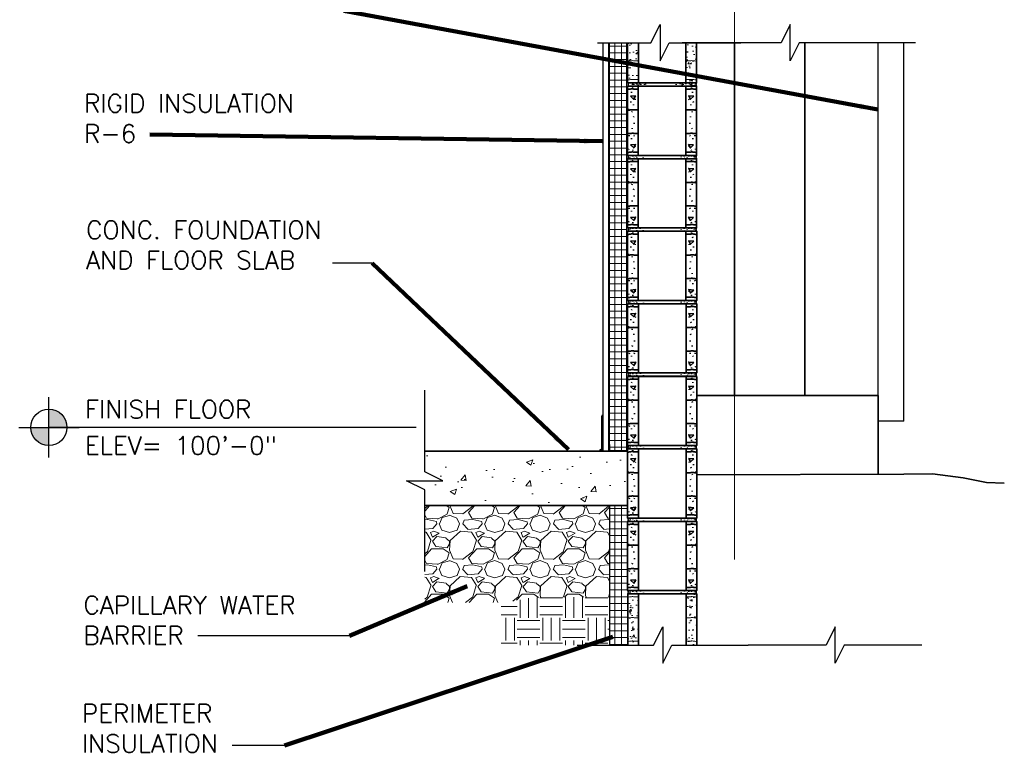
# Model space of a CAD drawing. Extents: x 152 to 589, y 178 to 453.
# Tile 5 of 8: x 481 to 589, y 178 to 258. Entities that reach past the tile are written whole.
import ezdxf

# ---------------------------------------------------------------- set-up
doc = ezdxf.new("R2010")
doc.units = 0
doc.header["$MEASUREMENT"] = 0
doc.linetypes.add('od37a204$0$ACAD_ISO08W100', pattern=[36, 24, -3, 6, -3])
doc.linetypes.add('od37a204$0$ACAD_ISO09W100', pattern=[45, 24, -3, 6, -3, 6, -3])
for name, color, linetype, lineweight in [('od37a204$0$A-Anno-Patt', 152, 'Continuous', 18), ('od37a204$0$A-Anno-Text', 53, 'Continuous', 25), ('od37a204$0$A-Wall-Full-Intr', 3, 'Continuous', 25), ('od37a204$0$S-Anno-Brkl', 3, 'Continuous', 25), ('od37a204$0$S-Cols-Scnd', 2, 'Continuous', 35), ('od37a204$0$S-Fndn-Insl', 12, 'Continuous', 18), ('od37a204$0$S-Sect-Cmuw', 2, 'Continuous', 35), ('od37a204$0$S-Sect-Cntr', 5, 'od37a204$0$ACAD_ISO08W100', 18), ('od37a204$0$S-Sect-Conc', 6, 'Continuous', 35), ('od37a204$0$S-Sect-Fngr', 2, 'Continuous', 35), ('od37a204$0$S-Sect-Join', 1, 'Continuous', 25), ('od37a204$0$S-Sect-Stls', 3, 'Continuous', 25)]:
    doc.layers.add(name, color=color, linetype=linetype, lineweight=lineweight)
doc.styles.add('od37a204$0$NOTES', font='romans.shx')
doc.dimstyles.new('od37a204$0$EARCH', dxfattribs={"dimtxt": 0.125, "dimasz": 0.125, "dimexe": 0.0625, "dimexo": 0.0625, "dimgap": 0.0625, "dimtad": 1, "dimdec": 4, "dimzin": 3, "dimdsep": 46, "dimlunit": 4, "dimtxsty": 'od37a204$0$NOTES', "dimcen": 0.09, "dimclrd": 256, "dimclre": 256, "dimadec": 0, "dimazin": 0, "dimtfac": 0.75, "dimtdec": 4, "dimtmove": 1, "dimatfit": 3, "dimfxl": 0, "dimfrac": 1, "dimtolj": 1, "dimtzin": 3, "dimlwd": 18, "dimlwe": 18, "dimarcsym": 0})
pattern_1 = [(0, (-91.7765, 17.613), (0, 0.75), []), (90, (-91.7765, 17.613), (-0.75, 5e-17), [])]
pattern_2 = [(50, (-91.7765, 17.613), (1.7931505, -0.1568803), [0.1875, -2.0625]), (355, (-91.7765, 17.613), (-0.3468783, 1.8804803), [0.15, -1.65]), (100.4514, (-91.6271, 17.6), (1.4462735, 1.723599), [0.1593505, -1.7528553]), (46.1842, (-91.7765, 18.113), (2.6681026, -0.4137975), [0.28125, -3.09375]), (96.6356, (-91.5542, 18.0785), (2.336657, 2.435295), [0.239026, -2.629282]), (351.1842, (-91.7765, 18.113), (2.336655, 2.435297), [0.225, -2.475]), (21, (-91.5265, 17.988), (1.4922676, -1.0065472), [0.1875, -2.0625]), (326, (-91.5265, 17.988), (0.6082883, 1.812875), [0.15, -1.65]), (71.4514, (-91.4022, 17.9041), (2.1005566, 0.8063262), [0.1593505, -1.7528553]), (37.5, (-91.77653, 17.613), (0.03039964, 0.83223463), [0, -1.63, 0, -1.675, 0, -1.65625]), (7.5, (-91.7765, 17.613), (0.6576738, 0.9860293), [0, -0.955, 0, -1.5925, 0, -0.63125]), (327.5, (-92.334, 17.613), (1.3345561, -0.0563872), [0, -0.625, 0, -1.95, 0, -2.5875]), (317.5, (-92.584, 17.613), (1.4579654, 0.2502625), [0, -0.8125, 0, -1.295, 0, -1.8375])]

# ---------------------------------------------------------------- blocks, each defined once
blk = doc.blocks.new('od37a204$0$TARGET')
h = blk.add_hatch(color=256)
h.paths.add_polyline_path([(0.0001, 0.125), (0.0001, -0.0001), (0.125, -0.0001, 0.000219), (0.125, 0, 0.413978)])
h.paths.add_polyline_path([(0.0001, -0.125), (0.0001, -0.0001), (-0.125, -0.0001, 0.414192)])
for p, q in [((0.0001, -0.2084), (0.0001, 0.2081)), ((-0.2081, -0.0001), (0.2084, -0.0001))]:
    blk.add_line(p, q)
blk.add_circle((0, 0), 0.125)
blk = doc.blocks.new('od37a204$0$8CMUS')
for p, q in [((0, 8), (0, 0.37)), ((0.01, 8), (7.62, 8)), ((0.56, 7.76), (0.57, 7.85)), ((1.19, 8), (1.19, 0.37)), ((6.44, 8), (6.44, 0.37)), ((7.06, 7.76), (7.05, 7.85)), ((7.63, 8), (7.63, 0.37)), ((0.44, 7.28), (0.45, 7.37)), ((0.84, 6.5), (0.85, 6.59)), ((6.79, 6.5), (6.78, 6.59)), ((7.19, 7.28), (7.18, 7.37)), ((0.1, 5.43), (0.11, 5.52)), ((0.36, 6.21), (0.37, 6.3)), ((0.64, 5.89), (0.65, 5.99)), ((6.98, 5.89), (6.97, 5.99)), ((7.27, 6.21), (7.26, 6.3)), ((7.53, 5.43), (7.52, 5.52)), ((0.49, 5.13), (0.5, 5.22)), ((0.67, 4.58), (0.68, 4.67)), ((6.95, 4.58), (6.94, 4.67)), ((7.13, 5.13), (7.12, 5.22)), ((0.51, 3.29), (0.52, 3.38)), ((0.74, 3.85), (0.75, 3.95)), ((6.89, 3.85), (6.88, 3.95)), ((7.12, 3.29), (7.11, 3.38)), ((0.18, 2.49), (0.19, 2.59)), ((0.42, 2.17), (0.43, 2.26)), ((0.73, 2.48), (0.74, 2.58)), ((6.9, 2.48), (6.89, 2.58)), ((7.2, 2.17), (7.19, 2.26)), ((7.45, 2.49), (7.44, 2.59)), ((0.12, 1.01), (0.13, 1.11)), ((0.82, 1.33), (0.83, 1.42)), ((6.8, 1.33), (6.79, 1.42)), ((7.5, 1.01), (7.49, 1.11)), ((0, 0.37), (7.63, 0.37)), ((0.15, 0.26), (0.15, 0.31)), ((0.19, 0.05), (0.19, 0.09)), ((0.26, 0.19), (0.27, 0.23)), ((0.57, 0.89), (0.59, 0.99)), ((0.58, 0.25), (0.58, 0.29)), ((0.61, 0.04), (0.61, 0.08)), ((0.84, 0.02), (0.84, 0.06)), ((0.87, 0.25), (0.87, 0.29)), ((1.04, 0.14), (1.05, 0.18)), ((1.35, 0.05), (1.36, 0.09)), ((1.36, 0.26), (1.37, 0.3)), ((1.72, 0.16), (1.72, 0.2)), ((5.88, 0.08), (5.88, 0.12)), ((6.22, 0.28), (6.22, 0.32)), ((6.6, 0.09), (6.61, 0.13)), ((6.67, 0.25), (6.67, 0.29)), ((6.89, 0.05), (6.9, 0.09)), ((7.05, 0.89), (7.04, 0.99)), ((7.05, 0.25), (7.05, 0.29)), ((7.17, 0.02), (7.18, 0.06)), ((7.29, 0.27), (7.3, 0.31)), ((7.36, 0.14), (7.36, 0.18)), ((7.5, 0.29), (7.51, 0.34)), ((7.52, 0.05), (7.53, 0.09)), ((0, 0), (7.63, 0))]:
    blk.add_line(p, q)
for centre, major_axis in [((-0.14, 0.19), (0, 0.236)), ((7.76, 0.19), (0, -0.236))]:
    blk.add_ellipse(centre, major_axis=major_axis, ratio=0.951727, start_param=3.796748, end_param=5.62803)
for points, knots in [([(0, 7.65), (0.14, 7.66), (0.28, 7.68), (0.42, 7.7), (0.47, 7.7), (0.52, 7.71), (0.58, 7.71), (0.62, 7.71), (0.66, 7.68), (0.71, 7.68), (0.87, 7.68), (1.02, 7.68), (1.18, 7.68)], [0, 0, 0, 0, 0.357561, 0.357561, 0.357561, 0.489461, 0.489461, 0.489461, 0.602516, 0.602516, 0.602516, 1, 1, 1, 1]), ([(7.63, 7.65), (7.49, 7.66), (7.35, 7.68), (7.21, 7.7), (7.15, 7.7), (7.1, 7.71), (7.05, 7.71), (7, 7.71), (6.96, 7.68), (6.92, 7.68), (6.76, 7.68), (6.6, 7.68), (6.44, 7.68)], [0, 0, 0, 0, 0.357665, 0.357665, 0.357665, 0.489461, 0.489461, 0.489461, 0.602515, 0.602515, 0.602515, 1, 1, 1, 1]), ([(0, 5.34), (0.14, 5.36), (0.28, 5.38), (0.42, 5.39), (0.47, 5.4), (0.52, 5.4), (0.58, 5.41), (0.62, 5.41), (0.66, 5.38), (0.71, 5.38), (0.87, 5.38), (1.02, 5.38), (1.18, 5.38)], [0, 0, 0, 0, 0.357561, 0.357561, 0.357561, 0.489461, 0.489461, 0.489461, 0.602516, 0.602516, 0.602516, 1, 1, 1, 1]), ([(7.63, 5.34), (7.49, 5.36), (7.35, 5.38), (7.21, 5.39), (7.15, 5.4), (7.1, 5.4), (7.05, 5.41), (7, 5.41), (6.96, 5.38), (6.92, 5.38), (6.76, 5.38), (6.6, 5.38), (6.44, 5.38)], [0, 0, 0, 0, 0.357665, 0.357665, 0.357665, 0.489461, 0.489461, 0.489461, 0.602515, 0.602515, 0.602515, 1, 1, 1, 1]), ([(0, 2.75), (0.14, 2.77), (0.28, 2.79), (0.42, 2.8), (0.47, 2.81), (0.52, 2.82), (0.58, 2.82), (0.62, 2.82), (0.66, 2.79), (0.71, 2.79), (0.87, 2.79), (1.02, 2.79), (1.18, 2.79)], [0, 0, 0, 0, 0.357579, 0.357579, 0.357579, 0.489473, 0.489473, 0.489473, 0.60251, 0.60251, 0.60251, 1, 1, 1, 1]), ([(7.63, 2.75), (7.49, 2.77), (7.35, 2.79), (7.21, 2.8), (7.15, 2.81), (7.1, 2.82), (7.05, 2.82), (7, 2.82), (6.96, 2.79), (6.92, 2.79), (6.76, 2.79), (6.6, 2.79), (6.44, 2.79)], [0, 0, 0, 0, 0.357683, 0.357683, 0.357683, 0.489472, 0.489472, 0.489472, 0.60251, 0.60251, 0.60251, 1, 1, 1, 1]), ([(0, 0.69), (0.14, 0.7), (0.28, 0.72), (0.42, 0.74), (0.47, 0.74), (0.52, 0.75), (0.58, 0.75), (0.62, 0.75), (0.66, 0.72), (0.71, 0.72), (0.87, 0.72), (1.02, 0.72), (1.18, 0.72)], [0, 0, 0, 0, 0.357561, 0.357561, 0.357561, 0.489461, 0.489461, 0.489461, 0.602516, 0.602516, 0.602516, 1, 1, 1, 1]), ([(7.63, 0.69), (7.49, 0.7), (7.35, 0.72), (7.21, 0.74), (7.15, 0.74), (7.1, 0.75), (7.05, 0.75), (7, 0.75), (6.96, 0.72), (6.92, 0.72), (6.76, 0.72), (6.6, 0.72), (6.44, 0.72)], [0, 0, 0, 0, 0.357665, 0.357665, 0.357665, 0.489461, 0.489461, 0.489461, 0.602515, 0.602515, 0.602515, 1, 1, 1, 1])]:
    blk.add_open_spline(points, degree=3, knots=knots)
for points in [[(0.31, 6.89), (0.68, 6.56), (0.87, 6.93)], [(7.31, 6.89), (6.95, 6.56), (6.75, 6.93)], [(0.33, 1.52), (0.69, 1.19), (0.88, 1.56)], [(7.3, 1.52), (6.94, 1.19), (6.74, 1.56)]]:
    blk.add_3dface(points)

msp = doc.modelspace()

# ---------------------------------------------------------------- hatches: boundary and pattern name
at = {"layer": 'od37a204$0$A-Anno-Patt', "ltscale": 0.5}
h = msp.add_hatch(dxfattribs=at)
h.set_pattern_fill('NET', color=256, style=0)
h.set_pattern_definition(pattern_1)
h.paths.add_polyline_path([(545.89, 210.73), (547.77, 210.73), (547.77, 211.41), (547.77, 255.72), (545.89, 255.72)], flags=16)
at = {"layer": 'od37a204$0$A-Anno-Patt', "ltscale": 0.25}
h = msp.add_hatch(dxfattribs=at)
h.set_pattern_fill('AR-CONC', color=256, style=0)
h.set_pattern_definition(pattern_2)
edge = h.paths.add_edge_path(flags=16)
edge.add_line((554.33, 251.66), (554.8, 251.66))
edge.add_spline(control_points=[(554.8, 251.66), (554.85, 251.66), (554.89, 251.68), (554.94, 251.68), (554.99, 251.68), (555.04, 251.67), (555.09, 251.67)], knot_values=[0, 0, 0, 0, 0.461532, 0.461532, 0.461532, 1, 1, 1, 1], degree=3, periodic=0)
edge.add_line((555.09, 251.67), (555.51, 251.62))
edge.add_line((555.51, 251.62), (555.51, 253.69))
edge.add_line((555.51, 253.69), (555.09, 253.74))
edge.add_spline(control_points=[(555.09, 253.74), (555.04, 253.74), (554.99, 253.75), (554.94, 253.75), (554.89, 253.75), (554.85, 253.73), (554.8, 253.73)], knot_values=[0, 0, 0, 0, 0.538468, 0.538468, 0.538468, 1, 1, 1, 1], degree=3, periodic=0)
edge.add_line((554.8, 253.73), (554.33, 253.73))
edge = h.paths.add_edge_path(flags=16)
edge.add_line((554.33, 253.73), (554.8, 253.73))
edge.add_spline(control_points=[(554.8, 253.73), (554.85, 253.73), (554.89, 253.75), (554.94, 253.75), (554.99, 253.75), (555.04, 253.74), (555.09, 253.74)], knot_values=[0, 0, 0, 0, 0.461532, 0.461532, 0.461532, 1, 1, 1, 1], degree=3, periodic=0)
edge.add_line((555.09, 253.74), (555.51, 253.69))
edge.add_line((555.51, 253.69), (555.51, 255.72))
edge.add_line((555.51, 255.72), (554.32, 255.72))
edge.add_line((554.32, 255.72), (554.32, 253.73))
edge = h.paths.add_edge_path(flags=16)
edge.add_line((554.32, 251.66), (554.32, 251.31))
edge.add_line((554.32, 251.31), (555.51, 251.31))
edge.add_line((555.51, 251.31), (555.51, 251.62))
edge.add_line((555.51, 251.62), (555.09, 251.67))
edge.add_spline(control_points=[(555.09, 251.67), (555.04, 251.67), (554.99, 251.68), (554.94, 251.68), (554.89, 251.68), (554.85, 251.66), (554.8, 251.66)], knot_values=[0, 0, 0, 0, 0.538468, 0.538468, 0.538468, 1, 1, 1, 1], degree=3, periodic=0)
edge.add_line((554.8, 251.66), (554.33, 251.66))
edge = h.paths.add_edge_path(flags=16)
edge.add_line((549.07, 251.66), (548.6, 251.66))
edge.add_spline(control_points=[(548.6, 251.66), (548.55, 251.66), (548.51, 251.68), (548.46, 251.68), (548.41, 251.68), (548.36, 251.67), (548.31, 251.67)], knot_values=[0, 0, 0, 0, 0.461335, 0.461335, 0.461335, 1, 1, 1, 1], degree=3, periodic=0)
edge.add_line((548.31, 251.67), (547.89, 251.62))
edge.add_line((547.89, 251.62), (547.89, 251.31))
edge.add_line((547.89, 251.31), (549.08, 251.31))
edge.add_line((549.08, 251.31), (549.08, 251.66))
edge = h.paths.add_edge_path(flags=16)
edge.add_line((549.07, 253.73), (548.6, 253.73))
edge.add_spline(control_points=[(548.6, 253.73), (548.55, 253.73), (548.51, 253.75), (548.46, 253.75), (548.41, 253.75), (548.36, 253.74), (548.31, 253.74), (548.17, 253.72), (548.03, 253.7), (547.89, 253.69)], knot_values=[0, 0, 0, 0, 0.188361, 0.188361, 0.188361, 0.408296, 0.408296, 0.408296, 1, 1, 1, 1], degree=3, periodic=0)
edge.add_line((547.89, 253.69), (547.89, 251.62))
edge.add_line((547.89, 251.62), (548.31, 251.67))
edge.add_spline(control_points=[(548.31, 251.67), (548.36, 251.67), (548.41, 251.68), (548.46, 251.68), (548.51, 251.68), (548.55, 251.66), (548.6, 251.66)], knot_values=[0, 0, 0, 0, 0.538665, 0.538665, 0.538665, 1, 1, 1, 1], degree=3, periodic=0)
edge.add_line((548.6, 251.66), (549.07, 251.66))
edge = h.paths.add_edge_path(flags=16)
edge.add_line((549.08, 253.73), (549.08, 255.72))
edge.add_line((549.08, 255.72), (547.89, 255.72))
edge.add_line((547.89, 255.72), (547.89, 253.69))
edge.add_spline(control_points=[(547.89, 253.69), (548.03, 253.7), (548.17, 253.72), (548.31, 253.74), (548.36, 253.74), (548.41, 253.75), (548.46, 253.75), (548.51, 253.75), (548.55, 253.73), (548.6, 253.73)], knot_values=[0, 0, 0, 0, 0.591704, 0.591704, 0.591704, 0.811639, 0.811639, 0.811639, 1, 1, 1, 1], degree=3, periodic=0)
edge.add_line((548.6, 253.73), (549.07, 253.73))
at = {"layer": 'od37a204$0$A-Anno-Patt'}
h = msp.add_hatch(dxfattribs=at)
h.set_pattern_fill('AR-SAND', color=256, style=0)
h.set_pattern_definition([(37.5, (-91.77653, 17.613), (-0.01574834, 0.48170594), [0, -0.38, 0, -0.425, 0, -0.40625]), (7.5, (-91.77653, 17.613), (0.4424442, 0.7055365), [0, -0.205, 0, -0.3425, 0, -0.13125]), (327.5, (-92.08403, 17.613), (0.77853547, 0.00141476), [0, -0.125, 0, -0.45, 0, -0.5875]), (317.5, (-92.084, 17.613), (0.75153165, 0.2194189), [0, -0.0625, 0, -0.295, 0, -0.3375])])
edge = h.paths.add_edge_path(flags=16)
edge.add_line((553.23, 251.31), (553.23, 250.94))
edge.add_line((553.23, 250.94), (555.51, 250.94))
edge.add_ellipse((555.65, 251.12), major_axis=(-0.031, 0.233), ratio=0.958429, start_angle=29.6848, end_angle=134.6072, ccw=False)
edge.add_line((555.51, 251.31), (555.51, 251.31))
edge.add_line((555.51, 251.31), (553.23, 251.31))
edge = h.paths.add_edge_path(flags=16)
edge.add_line((549.93, 250.94), (549.93, 251.31))
edge.add_line((549.93, 251.31), (547.89, 251.31))
edge.add_ellipse((547.75, 251.12), major_axis=(0.061, 0.225), ratio=0.961079, start_angle=232.2661, end_angle=338.1962, ccw=False)
edge.add_line((547.88, 250.94), (549.93, 250.94))
h = msp.add_hatch(dxfattribs=at)
h.set_pattern_fill('AR-CONC', color=256, style=0)
h.set_pattern_definition([(50, (-91.7765, 17.613), (7.1726, -0.62752), [0.75, -8.25]), (355, (-91.7765, 17.613), (-1.38751, 7.52192), [0.6, -6.6]), (100.4514, (-91.179, 17.561), (5.785094, 6.894395), [0.6374, -7.01142]), (46.1842, (-91.7765, 19.613), (10.67241, -1.65519), [1.125, -12.375]), (96.6356, (-90.887, 19.475), (9.34663, 9.74118), [0.9561, -10.51713]), (351.1842, (-91.777, 19.613), (9.34662, 9.74119), [0.9, -9.9]), (21, (-90.7765, 19.113), (5.96907, -4.02619), [0.75, -8.25]), (326, (-90.7765, 19.113), (2.43315, 7.2515), [0.6, -6.6]), (71.4514, (-90.279, 18.7775), (8.402226, 3.225305), [0.6374, -7.01142]), (37.5, (-91.7765, 17.613), (0.121599, 3.328939), [0, -6.52, 0, -6.7, 0, -6.625]), (7.5, (-91.7765, 17.613), (2.630695, 3.944117), [0, -3.82, 0, -6.37, 0, -2.525]), (327.5, (-94.0065, 17.613), (5.338224, -0.225549), [0, -2.5, 0, -7.8, 0, -10.35]), (317.5, (-95.0065, 17.613), (5.831862, 1.00105), [0, -3.25, 0, -5.18, 0, -7.35])])
h.paths.add_polyline_path([(547.91, 210.68), (547.83, 210.68), (547.83, 210.68), (545.83, 210.68), (545.83, 210.68), (544.87, 210.68, -0.089803), (544.85, 210.68), (525.51, 210.68), (525.51, 208.4), (527.51, 207.4), (523.51, 207.4), (525.51, 206.4), (525.51, 204.68), (547.91, 204.68)], flags=16)
h = msp.add_hatch(dxfattribs=at)
h.set_pattern_fill('GRAVEL', color=256, style=0)
h.set_pattern_definition([(228.0128, (-88.17653, 22.613), (-39.99999116, -45.0000067), [0.67268, -66.59544]), (184.9697, (-88.62653, 22.113), (60.00000526, 4.999956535), [1.15434, -114.279625]), (132.5104, (-89.77653, 22.013), (49.99995359, -55.00004337), [0.81394, -80.58016]), (267.2737, (-91.72653, 20.763), (4.99998009, 100.000001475), [1.05119, -104.06779]), (292.8337, (-91.77653, 19.713), (-25.00004953, 59.99998206), [1.030775, -102.046865]), (357.2737, (-91.37653, 18.763), (-100.000001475, 4.99998009), [1.05119, -104.06779]), (37.6942, (-90.32653, 18.71299), (-65.00003673, -49.999952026), [1.390145, -137.624245]), (72.2553, (-89.22653, 19.56299), (35.000053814, 109.999981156), [1.31244, -129.931605]), (121.4296, (-88.82653, 20.813), (-40.00004117, 64.99997518), [1.05475, -104.420365]), (175.2364, (-89.37653, 21.713), (55.00000473, -4.99995766), [1.20416, -59.003815]), (222.3974, (-90.57653, 21.81299), (-60.000036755, -54.99996041), [1.55724, -154.166875]), (138.8141, (-86.77653, 20.713), (-35.00001473, 29.99998657), [0.531505, -52.61922]), (171.4692, (-87.17653, 21.063), (64.99999142, -10.00003955), [1.011185, -100.107555]), (225, (-88.1765, 21.213), (-6e-16, -5.000002), [0.707105, -6.36396]), (203.1986, (-88.5265, 21.813), (24.99999865, 10.0000066), [0.38079, -37.698075]), (291.8014, (-88.8765, 21.663), (-4.9999996, 15.0000014), [0.538515, -26.38731]), (30.9638, (-88.6765, 21.163), (14.9999901, 10.0000124), [0.874645, -28.280115]), (161.5651, (-87.9265, 21.613), (10.000002, -4.999992), [0.632455, -15.178935]), (16.3895, (-91.77653, 21.663), (50.00001099, 14.99996355), [0.886, -87.714225]), (70.3462, (-90.92653, 21.913), (-19.99997624, -55.00001068), [0.743305, -73.58704]), (293.1986, (-87.9265, 22.613), (-10.0000066, 24.99999865), [0.761575, -37.31729]), (343.6105, (-87.62653, 21.913), (-50.00001099, 14.99996355), [0.886, -87.714225]), (339.444, (-91.77653, 18.563), (-25.0000092, 9.99998), [0.8544, -41.86562]), (294.7751, (-90.97653, 18.263), (-24.99996095, 55.00001711), [0.71589, -70.873215]), (66.8014, (-87.8765, 17.613), (10.0000066, 24.99999865), [0.761575, -37.31729]), (17.354, (-87.57653, 18.313), (-65.0000101, -19.99997251), [0.838155, -82.97712]), (69.444, (-90.32653, 17.613), (-9.99998, -25.0000092), [0.4272, -42.29282]), (101.3099, (-88.1765, 17.613), (-4.9999882, 20.0000038), [0.25495, -25.240145]), (165.9638, (-88.2265, 17.863), (15.0000027, -4.9999903), [1.030775, -19.58475]), (186.009, (-89.22653, 18.113), (49.99999875, 4.99999659), [0.95525, -94.569615]), (303.6901, (-88.6765, 20.713), (-5.0000067, 9.9999978), [0.72111, -17.306645]), (353.1572, (-88.27653, 20.11299), (84.99999683, -10.00003999), [1.25897, -124.637815]), (60.9454, (-87.02653, 19.963), (-20.00000014, -35.00000192), [0.51478, -50.96337]), (90, (-86.7765, 20.413), (-5, 5), [0.3, -4.7]), (120.2564, (-89.32653, 18.263), (19.99997443, -35.00001228), [0.69462, -68.7676]), (48.0128, (-89.67653, 18.863), (39.99999116, 45.0000067), [1.34536, -65.92276]), (0, (-88.7765, 19.863), (5, 5), [1.3, -3.7]), (325.3048, (-87.47653, 19.863), (-49.9999713, 35.00004305), [0.79057, -78.26637]), (254.0546, (-86.8265, 19.413), (-4.99999945, -20.0000006), [0.72801, -35.67254]), (207.646, (-87.02653, 18.713), (-94.999979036, -50.000038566), [1.185325, -117.34737]), (175.4261, (-88.07653, 18.16299), (-65.00000279, 4.999974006), [1.253995, -124.14537])])
h.paths.add_polyline_path([(545.91, 204.68), (525.51, 204.68), (525.51, 197.3), (525.51, 193.98), (534.31, 193.98), (537.43, 194.54), (545.91, 194.57)], flags=16)
at = {"layer": 'od37a204$0$A-Anno-Patt', "ltscale": 0.5}
h = msp.add_hatch(dxfattribs=at)
h.set_pattern_fill('NET', color=256, style=0)
h.set_pattern_definition(pattern_1)
edge = h.paths.add_edge_path(flags=16)
edge.add_line((545.91, 189.29), (547.91, 189.29))
edge.add_line((547.91, 189.29), (547.91, 194.92))
edge.add_line((547.91, 194.92), (547.91, 194.92))
edge.add_ellipse((547.77, 195.11), major_axis=(0, 0.236), ratio=0.951975, start_angle=217.4773, end_angle=322.441)
edge.add_line((547.91, 195.3), (547.91, 202.92))
edge.add_ellipse((547.77, 203.11), major_axis=(0, 0.236), ratio=0.951975, start_angle=217.4773, end_angle=322.441)
edge.add_line((547.91, 203.3), (547.91, 204.68))
edge.add_line((547.91, 204.68), (545.91, 204.68))
edge.add_line((545.91, 204.68), (545.91, 189.29))
at = {"layer": 'od37a204$0$A-Anno-Patt'}
h = msp.add_hatch(dxfattribs=at)
h.set_pattern_fill('EARTH', color=256, style=0)
h.set_pattern_definition([(0, (-91.7765, 17.613), (2.5, 2.5), [2.5, -2.5]), (0, (-91.7765, 18.5505), (2.5, 2.5), [2.5, -2.5]), (0, (-91.7765, 19.488), (2.5, 2.5), [2.5, -2.5]), (90, (-91.464, 19.8005), (-2.5, 2.5), [2.5, -2.5]), (90, (-90.5265, 19.8005), (-2.5, 2.5), [2.5, -2.5]), (90, (-89.589, 19.8005), (-2.5, 2.5), [2.5, -2.5])])
h.paths.add_polyline_path([(545.91, 194.57), (537.43, 194.54), (534.31, 193.98), (533.94, 193.98), (533.94, 189.29), (543.41, 189.29), (545.91, 189.29)], flags=16)
at = {"layer": 'od37a204$0$A-Anno-Patt', "ltscale": 0.25}
h = msp.add_hatch(dxfattribs=at)
h.set_pattern_fill('AR-CONC', color=256, style=0)
h.set_pattern_definition(pattern_2)
edge = h.paths.add_edge_path(flags=16)
edge.add_line((554.35, 192.3), (554.82, 192.3))
edge.add_spline(control_points=[(554.82, 192.3), (554.87, 192.3), (554.91, 192.33), (554.96, 192.33), (555.01, 192.33), (555.06, 192.32), (555.11, 192.32)], knot_values=[0, 0, 0, 0, 0.461532, 0.461532, 0.461532, 1, 1, 1, 1], degree=3, periodic=0)
edge.add_line((555.11, 192.32), (555.53, 192.27))
edge.add_line((555.53, 192.27), (555.53, 194.57))
edge.add_line((555.53, 194.57), (555.11, 194.62))
edge.add_spline(control_points=[(555.11, 194.62), (555.06, 194.62), (555.01, 194.63), (554.96, 194.63), (554.91, 194.63), (554.87, 194.61), (554.82, 194.61)], knot_values=[0, 0, 0, 0, 0.538468, 0.538468, 0.538468, 1, 1, 1, 1], degree=3, periodic=0)
edge.add_line((554.82, 194.61), (554.35, 194.61))
edge = h.paths.add_edge_path(flags=16)
edge.add_ellipse((555.67, 195.11), major_axis=(0, 0.237), ratio=0.951525, start_angle=37.5939, end_angle=142.487)
edge.add_line((555.53, 194.92), (554.34, 194.92))
edge.add_line((554.34, 194.92), (554.34, 194.61))
edge = h.paths.add_edge_path(flags=16)
edge.add_line((554.35, 194.61), (554.82, 194.61))
edge.add_spline(control_points=[(554.82, 194.61), (554.87, 194.61), (554.91, 194.63), (554.96, 194.63), (555.01, 194.63), (555.06, 194.62), (555.11, 194.62)], knot_values=[0, 0, 0, 0, 0.461532, 0.461532, 0.461532, 1, 1, 1, 1], degree=3, periodic=0)
edge.add_line((555.11, 194.62), (555.53, 194.57))
edge.add_line((555.53, 194.57), (555.53, 194.92))
edge = h.paths.add_edge_path(flags=16)
edge.add_line((554.35, 189.71), (554.82, 189.71))
edge.add_spline(control_points=[(554.82, 189.71), (554.87, 189.71), (554.91, 189.74), (554.96, 189.74), (555.01, 189.74), (555.06, 189.73), (555.11, 189.72)], knot_values=[0, 0, 0, 0, 0.461532, 0.461532, 0.461532, 1, 1, 1, 1], degree=3, periodic=0)
edge.add_line((555.11, 189.72), (555.53, 189.67))
edge.add_line((555.53, 189.67), (555.53, 192.27))
edge.add_line((555.53, 192.27), (555.11, 192.32))
edge.add_spline(control_points=[(555.11, 192.32), (555.06, 192.32), (555.01, 192.33), (554.96, 192.33), (554.91, 192.33), (554.87, 192.3), (554.82, 192.3)], knot_values=[0, 0, 0, 0, 0.538468, 0.538468, 0.538468, 1, 1, 1, 1], degree=3, periodic=0)
edge.add_line((554.82, 192.3), (554.35, 192.3))
edge = h.paths.add_edge_path(flags=16)
edge.add_line((554.34, 189.71), (554.34, 189.29))
edge.add_line((554.34, 189.29), (555.53, 189.29))
edge.add_line((555.53, 189.29), (555.53, 189.67))
edge.add_line((555.53, 189.67), (555.11, 189.72))
edge.add_spline(control_points=[(555.11, 189.72), (555.06, 189.73), (555.01, 189.74), (554.96, 189.74), (554.91, 189.74), (554.87, 189.71), (554.82, 189.71)], knot_values=[0, 0, 0, 0, 0.538468, 0.538468, 0.538468, 1, 1, 1, 1], degree=3, periodic=0)
edge.add_line((554.82, 189.71), (554.35, 189.71))
edge = h.paths.add_edge_path(flags=16)
edge.add_line((549.09, 189.71), (548.61, 189.71))
edge.add_spline(control_points=[(548.61, 189.71), (548.57, 189.71), (548.53, 189.74), (548.48, 189.74), (548.43, 189.74), (548.38, 189.73), (548.33, 189.72)], knot_values=[0, 0, 0, 0, 0.461532, 0.461532, 0.461532, 1, 1, 1, 1], degree=3, periodic=0)
edge.add_line((548.33, 189.72), (547.91, 189.67))
edge.add_line((547.91, 189.67), (547.91, 189.29))
edge.add_line((547.91, 189.29), (549.1, 189.29))
edge.add_line((549.1, 189.29), (549.1, 189.71))
edge = h.paths.add_edge_path(flags=16)
edge.add_line((549.09, 192.3), (548.61, 192.3))
edge.add_spline(control_points=[(548.61, 192.3), (548.57, 192.3), (548.53, 192.33), (548.48, 192.33), (548.43, 192.33), (548.38, 192.32), (548.33, 192.32)], knot_values=[0, 0, 0, 0, 0.461532, 0.461532, 0.461532, 1, 1, 1, 1], degree=3, periodic=0)
edge.add_line((548.33, 192.32), (547.91, 192.27))
edge.add_line((547.91, 192.27), (547.91, 189.67))
edge.add_line((547.91, 189.67), (548.33, 189.72))
edge.add_spline(control_points=[(548.33, 189.72), (548.38, 189.73), (548.43, 189.74), (548.48, 189.74), (548.53, 189.74), (548.57, 189.71), (548.61, 189.71)], knot_values=[0, 0, 0, 0, 0.538468, 0.538468, 0.538468, 1, 1, 1, 1], degree=3, periodic=0)
edge.add_line((548.61, 189.71), (549.09, 189.71))
edge = h.paths.add_edge_path(flags=16)
edge.add_line((549.09, 194.61), (548.61, 194.61))
edge.add_spline(control_points=[(548.61, 194.61), (548.57, 194.61), (548.53, 194.63), (548.48, 194.63), (548.43, 194.63), (548.38, 194.62), (548.33, 194.62)], knot_values=[0, 0, 0, 0, 0.461532, 0.461532, 0.461532, 1, 1, 1, 1], degree=3, periodic=0)
edge.add_line((548.33, 194.62), (547.91, 194.57))
edge.add_line((547.91, 194.57), (547.91, 192.27))
edge.add_line((547.91, 192.27), (548.33, 192.32))
edge.add_spline(control_points=[(548.33, 192.32), (548.38, 192.32), (548.43, 192.33), (548.48, 192.33), (548.53, 192.33), (548.57, 192.3), (548.61, 192.3)], knot_values=[0, 0, 0, 0, 0.538468, 0.538468, 0.538468, 1, 1, 1, 1], degree=3, periodic=0)
edge.add_line((548.61, 192.3), (549.09, 192.3))
edge = h.paths.add_edge_path(flags=16)
edge.add_line((549.1, 194.61), (549.1, 194.92))
edge.add_line((549.1, 194.92), (547.91, 194.92))
edge.add_line((547.91, 194.92), (547.91, 194.57))
edge.add_line((547.91, 194.57), (548.33, 194.62))
edge.add_spline(control_points=[(548.33, 194.62), (548.38, 194.62), (548.43, 194.63), (548.48, 194.63), (548.53, 194.63), (548.57, 194.61), (548.61, 194.61)], knot_values=[0, 0, 0, 0, 0.538468, 0.538468, 0.538468, 1, 1, 1, 1], degree=3, periodic=0)
edge.add_line((548.61, 194.61), (549.09, 194.61))

# ---------------------------------------------------------------- linework, layer by layer
at = {"layer": 'od37a204$0$A-Anno-Patt'}
for points, knots in [([(547.88, 253.69), (548.02, 253.7), (548.17, 253.72), (548.31, 253.74), (548.36, 253.74), (548.41, 253.75), (548.46, 253.75), (548.51, 253.75), (548.55, 253.73), (548.6, 253.73), (548.75, 253.73), (548.91, 253.73), (549.07, 253.73)], [0, 0, 0, 0, 0.357494, 0.357494, 0.357494, 0.48947, 0.48947, 0.48947, 0.602499, 0.602499, 0.602499, 1, 1, 1, 1]), ([(555.52, 253.69), (555.38, 253.7), (555.23, 253.72), (555.09, 253.74), (555.04, 253.74), (554.99, 253.75), (554.94, 253.75), (554.89, 253.75), (554.85, 253.73), (554.8, 253.73), (554.65, 253.73), (554.49, 253.73), (554.33, 253.73)], [0, 0, 0, 0, 0.357598, 0.357598, 0.357598, 0.489469, 0.489469, 0.489469, 0.602499, 0.602499, 0.602499, 1, 1, 1, 1]), ([(547.88, 251.62), (548.02, 251.63), (548.17, 251.65), (548.31, 251.67), (548.36, 251.67), (548.41, 251.68), (548.46, 251.68), (548.51, 251.68), (548.55, 251.66), (548.6, 251.66), (548.75, 251.66), (548.91, 251.66), (549.07, 251.66)], [0, 0, 0, 0, 0.357486, 0.357486, 0.357486, 0.489463, 0.489463, 0.489463, 0.602494, 0.602494, 0.602494, 1, 1, 1, 1]), ([(555.52, 251.62), (555.38, 251.63), (555.23, 251.65), (555.09, 251.67), (555.04, 251.67), (554.99, 251.68), (554.94, 251.68), (554.89, 251.68), (554.85, 251.66), (554.8, 251.66), (554.65, 251.66), (554.49, 251.66), (554.33, 251.66)], [0, 0, 0, 0, 0.35759, 0.35759, 0.35759, 0.489463, 0.489463, 0.489463, 0.602494, 0.602494, 0.602494, 1, 1, 1, 1]), ([(547.9, 194.57), (548.04, 194.58), (548.19, 194.6), (548.33, 194.62), (548.38, 194.62), (548.43, 194.63), (548.48, 194.63), (548.53, 194.63), (548.57, 194.61), (548.61, 194.61), (548.77, 194.61), (548.93, 194.61), (549.09, 194.61)], [0, 0, 0, 0, 0.35759, 0.35759, 0.35759, 0.489463, 0.489463, 0.489463, 0.602494, 0.602494, 0.602494, 1, 1, 1, 1]), ([(555.54, 194.57), (555.39, 194.58), (555.25, 194.6), (555.11, 194.62), (555.06, 194.62), (555.01, 194.63), (554.96, 194.63), (554.91, 194.63), (554.87, 194.61), (554.82, 194.61), (554.67, 194.61), (554.51, 194.61), (554.35, 194.61)], [0, 0, 0, 0, 0.35759, 0.35759, 0.35759, 0.489463, 0.489463, 0.489463, 0.602494, 0.602494, 0.602494, 1, 1, 1, 1]), ([(547.9, 192.26), (548.04, 192.28), (548.19, 192.3), (548.33, 192.32), (548.38, 192.32), (548.43, 192.33), (548.48, 192.33), (548.53, 192.33), (548.57, 192.3), (548.61, 192.3), (548.77, 192.3), (548.93, 192.3), (549.09, 192.3)], [0, 0, 0, 0, 0.35759, 0.35759, 0.35759, 0.489463, 0.489463, 0.489463, 0.602494, 0.602494, 0.602494, 1, 1, 1, 1]), ([(555.54, 192.26), (555.39, 192.28), (555.25, 192.3), (555.11, 192.32), (555.06, 192.32), (555.01, 192.33), (554.96, 192.33), (554.91, 192.33), (554.87, 192.3), (554.82, 192.3), (554.67, 192.3), (554.51, 192.3), (554.35, 192.3)], [0, 0, 0, 0, 0.35759, 0.35759, 0.35759, 0.489463, 0.489463, 0.489463, 0.602494, 0.602494, 0.602494, 1, 1, 1, 1]), ([(547.9, 189.67), (548.04, 189.69), (548.19, 189.71), (548.33, 189.72), (548.38, 189.73), (548.43, 189.74), (548.48, 189.74), (548.53, 189.74), (548.57, 189.71), (548.61, 189.71), (548.77, 189.71), (548.93, 189.71), (549.09, 189.71)], [0, 0, 0, 0, 0.357598, 0.357598, 0.357598, 0.489469, 0.489469, 0.489469, 0.602499, 0.602499, 0.602499, 1, 1, 1, 1]), ([(555.54, 189.67), (555.39, 189.69), (555.25, 189.71), (555.11, 189.72), (555.06, 189.73), (555.01, 189.74), (554.96, 189.74), (554.91, 189.74), (554.87, 189.71), (554.82, 189.71), (554.67, 189.71), (554.51, 189.71), (554.35, 189.71)], [0, 0, 0, 0, 0.357598, 0.357598, 0.357598, 0.489469, 0.489469, 0.489469, 0.602499, 0.602499, 0.602499, 1, 1, 1, 1])]:
    msp.add_open_spline(points, degree=3, knots=knots, dxfattribs=at)
at = {"layer": 'od37a204$0$A-Anno-Text'}
for p, q in [((519.72, 231.42), (515.33, 231.41)), ((524.58, 213.3), (484.05, 213.3)), ((517.21, 190.3), (500.47, 190.3)), ((510.03, 178.22), (504.27, 178.22))]:
    msp.add_line(p, q, dxfattribs=at)
at = {"layer": 'od37a204$0$A-Wall-Full-Intr'}
for p, q in [((545.21, 210.68), (545.21, 255.72)), ((545.83, 210.68), (545.83, 255.72))]:
    msp.add_line(p, q, dxfattribs=at)
at = {"layer": 'od37a204$0$S-Anno-Brkl', "flags": 128}
for points in [[(544.58, 255.72), (550.47, 255.72), (551.47, 257.72), (551.47, 253.72), (552.47, 255.72), (560.37, 255.72)], [(579.66, 255.72), (566.83, 255.72), (565.83, 253.72), (565.83, 257.72), (564.83, 255.72), (553.9, 255.72)], [(525.51, 197.4), (525.51, 206.4), (523.51, 207.4), (527.51, 207.4), (525.51, 208.4), (525.51, 217.41)], [(542.33, 189.29), (550.77, 189.29), (551.77, 191.29), (551.77, 187.29), (552.77, 189.29), (561.2, 189.29)], [(580.37, 189.29), (571.79, 189.29), (570.79, 187.29), (570.79, 191.29), (569.79, 189.29), (561.2, 189.29)]]:
    msp.add_lwpolyline(points, dxfattribs=at)
at = {"layer": 'od37a204$0$S-Cols-Scnd'}
for p, q in [((559.68, 255.72), (559.68, 216.82)), ((567.43, 255.72), (567.43, 216.82))]:
    msp.add_line(p, q, dxfattribs=at)
at = {"layer": 'od37a204$0$S-Fndn-Insl'}
for p, q in [((545.89, 210.73), (545.89, 255.72)), ((547.77, 210.73), (547.77, 255.72))]:
    msp.add_line(p, q, dxfattribs=at)
at = {"layer": 'od37a204$0$S-Sect-Cmuw'}
for p, q in [((547.89, 255.72), (547.89, 251.31)), ((549.08, 255.72), (549.08, 251.31)), ((554.32, 255.72), (554.32, 251.31)), ((555.51, 255.72), (555.51, 251.31)), ((555.51, 251.31), (547.89, 251.31)), ((555.53, 194.92), (547.91, 194.92)), ((547.91, 194.92), (547.91, 189.26)), ((549.1, 194.92), (549.1, 189.26)), ((554.34, 194.92), (554.34, 189.25)), ((555.53, 194.92), (555.53, 189.25))]:
    msp.add_line(p, q, dxfattribs=at)
for centre, major_axis, ratio, start_param, end_param in [((547.75, 251.12), (0.061, 0.225), 0.961079, 4.053809, 5.902638), ((555.65, 251.12), (-0.031, 0.233), 0.958429, 0.518098, 2.349339)]:
    msp.add_ellipse(centre, major_axis=major_axis, ratio=ratio, start_param=start_param, end_param=end_param, dxfattribs=at)
at = {"layer": 'od37a204$0$S-Sect-Cntr', "linetype": 'od37a204$0$ACAD_ISO09W100'}
msp.add_line((559.68, 198.71), (559.68, 429.13), dxfattribs=at)
at = {"layer": 'od37a204$0$S-Sect-Conc'}
for p, q in [((575.54, 216.82), (555.52, 216.82)), ((575.54, 216.82), (575.54, 208.12)), ((547.91, 210.68), (525.51, 210.68)), ((547.91, 204.68), (525.51, 204.68))]:
    msp.add_line(p, q, dxfattribs=at)
at = {"layer": 'od37a204$0$S-Sect-Fngr', "flags": 128}
msp.add_lwpolyline([(555.53, 208.07), (578.35, 208.12), (581.53, 208.19), (584.91, 207.73), (587.49, 207.2), (589.45, 207.14)], dxfattribs=at)
at = {"layer": 'od37a204$0$S-Sect-Join'}
msp.add_line((545.91, 204.68), (545.91, 189.29), dxfattribs=at)
at = {"layer": 'od37a204$0$S-Sect-Stls'}
for p, q in [((575.54, 216.82), (575.54, 255.72)), ((578.38, 213.97), (578.38, 255.72)), ((545.03, 214.49), (545.03, 210.93)), ((545.16, 214.49), (545.16, 210.93)), ((578.38, 213.97), (575.54, 213.97)), ((545.83, 211.41), (545.89, 211.41)), ((545.83, 211.41), (545.83, 210.68)), ((545.89, 211.41), (545.89, 210.73)), ((545.89, 210.73), (547.77, 210.73)), ((545.89, 210.73), (547.77, 210.73)), ((547.77, 211.41), (547.77, 210.73)), ((547.83, 211.41), (547.83, 210.68)), ((545.83, 210.68), (547.83, 210.68)), ((545.83, 210.68), (547.83, 210.68))]:
    msp.add_line(p, q, dxfattribs=at)
for centre, radius, start, end in [((545.22, 214.49), 0.188, 94.1289, 180), ((545.22, 214.49), 0.0625, 102.4742, 180), ((544.97, 210.68), 0.188, 90, 180), ((544.97, 210.68), 0.0625, 90, 153.5618), ((544.97, 210.93), 0.188, 270, 0), ((544.97, 210.93), 0.0625, 270, 0), ((544.86, 210.74), 0.0625, 270, 328.505)]:
    msp.add_arc(centre, radius, start, end, dxfattribs=at)
msp.add_point((544.97, 210.86), dxfattribs=at)

# ---------------------------------------------------------------- block references
at = {"layer": 'od37a204$0$A-Anno-Text', "xscale": 16, "yscale": 16, "zscale": 16}
msp.add_blockref('od37a204$0$TARGET', (484.05, 213.3), dxfattribs=at)
at = {"layer": 'od37a204$0$S-Sect-Cmuw', "xscale": 1.000200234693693, "yscale": -1.000200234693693, "rotation": 180}
for p in [(555.51, 242.93), (555.51, 234.93), (555.52, 226.93), (555.53, 218.93), (555.53, 210.92), (555.53, 202.92), (555.53, 194.92)]:
    msp.add_blockref('od37a204$0$8CMUS', p, dxfattribs=at)

# ---------------------------------------------------------------- texts
at = {"layer": 'od37a204$0$A-Anno-Text', "style": 'od37a204$0$NOTES'}
for s, p in [('FINISH FLOOR', (488.05, 214.3)), ('ELEV= 100\'-0"', (488.05, 210.3))]:
    msp.add_text(s, height=2, dxfattribs=at).set_placement(p)
at = {"layer": 'od37a204$0$A-Anno-Text', "char_height": 2, "attachment_point": 7, "style": 'od37a204$0$NOTES'}
for s, insert in [('RIGID INSULATION\\PR-6', (487.94, 244.7)), ('CONC. FOUNDATION\\PAND FLOOR SLAB', (488.17, 230.75)), ('CAPILLARY WATER\\PBARRIER', (487.87, 189.36)), ('PERIMETER\\PINSULATION', (487.7, 177.42))]:
    msp.add_mtext(s, dxfattribs=dict(at, insert=insert))

# ---------------------------------------------------------------- leaders
at = {"layer": 'od37a204$0$A-Anno-Text'}
for points in [[(575.49, 248.35), (516.6, 259.23)], [(545.08, 244.85), (495.19, 245.62)], [(541.36, 210.84), (519.72, 231.42)], [(530.2, 195.78), (517.21, 190.3)], [(546.26, 190.19), (510.03, 178.22)]]:
    msp.add_leader(points, dimstyle='od37a204$0$EARCH', override={"dimscale": 16, "dimgap": 0.0625, "dimtad": 0, "dimclrd": 0, "dimlwd": 65534}, dxfattribs=at)

doc.saveas('drawing.dxf')
